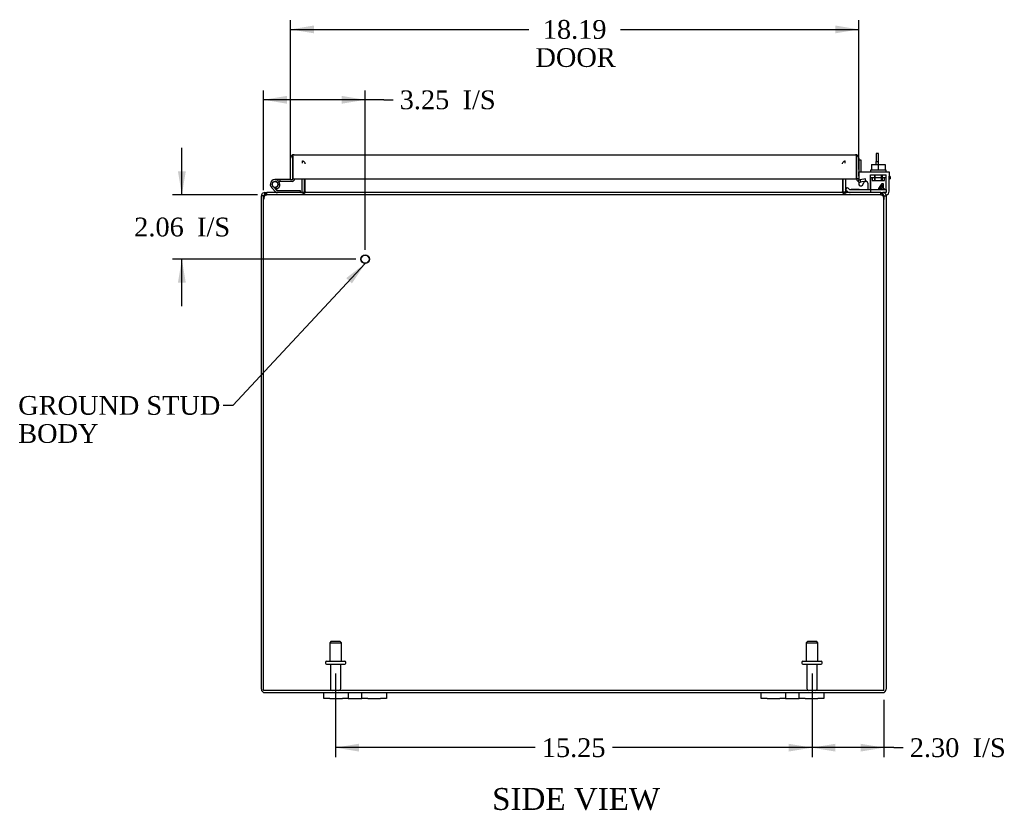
# Model space of a CAD drawing. Header units: inches. Extents: x 9 to 149, y 1 to 99.
# Tile 1 of 7: x 38 to 70, y 1 to 27. Entities that reach past the tile are written whole.
import ezdxf
from ezdxf.enums import TextEntityAlignment as Align

# ---------------------------------------------------------------- set-up
doc = ezdxf.new("R2010")
doc.units = ezdxf.units.IN
doc.header["$MEASUREMENT"] = 0
for name, color, linetype in [('COM40153-1', 7, 'CONTINUOUS'), ('COM40153-2', 7, 'CONTINUOUS'), ('COM42667', 7, 'CONTINUOUS'), ('COM42780', 7, 'CONTINUOUS'), ('COM48476', 7, 'CONTINUOUS'), ('COM48535', 7, 'CONTINUOUS'), ('COM71780-10', 7, 'CONTINUOUS'), ('DEFAULT', 7, 'CONTINUOUS'), ('FET07710', 7, 'CONTINUOUS'), ('HNG10620-20B', 7, 'CONTINUOUS'), ('HNG10620-20C', 7, 'CONTINUOUS'), ('HNG10620-20P', 7, 'CONTINUOUS'), ('SCC19011', 7, 'CONTINUOUS'), ('STD21878', 7, 'CONTINUOUS'), ('STD26094', 7, 'CONTINUOUS'), ('WAF25035', 7, 'CONTINUOUS')]:
    doc.layers.add(name, color=color, linetype=linetype)
doc.styles.add('SEACAD_TIMES_NEW_ROMAN', font='times.ttf')

# ---------------------------------------------------------------- blocks, each defined once
blk = doc.blocks.new('SEANNOT_GROUP1')
at = {"layer": 'DEFAULT', "linetype": 'Continuous'}
blk.add_hatch(color=136, dxfattribs=at).paths.add_polyline_path([(48.938, 18.156), (49.359, 18.79), (48.756, 18.327)])
at = {"layer": 'DEFAULT', "color": 136, "linetype": 'Continuous'}
blk.add_line((45.121, 14.252), (44.821, 14.252), dxfattribs=at)
blk.add_lwpolyline([(45.121, 14.252), (49.359, 18.79)], dxfattribs=at)
at = {"layer": 'DEFAULT', "color": 136, "linetype": 'Continuous', "style": 'SEACAD_TIMES_NEW_ROMAN'}
for s, p in [('GROUND STUD', (38.256, 14.552)), ('BODY', (38.256, 13.652))]:
    blk.add_text(s, height=0.6, dxfattribs=at).set_placement(p, align=Align.TOP_LEFT)
blk = doc.blocks.new('GDIMGGROUP7')
at = {"layer": 'DEFAULT', "linetype": 'Continuous'}
for points in [[(64.414, 3.176), (64.414, 3.426), (63.664, 3.301)], [(65.217, 3.176), (65.967, 3.301), (65.217, 3.426)]]:
    blk.add_hatch(color=136, dxfattribs=at).paths.add_polyline_path(points)
at = {"layer": 'DEFAULT', "color": 136, "linetype": 'Continuous'}
for p, q in [((63.664, 5.671), (63.664, 3.001)), ((65.967, 4.834), (65.967, 3.001)), ((66.283, 3.301), (63.664, 3.301)), ((66.283, 3.301), (66.583, 3.301))]:
    blk.add_line(p, q, dxfattribs=at)
at = {"layer": 'DEFAULT', "color": 136, "linetype": 'Continuous', "style": 'SEACAD_TIMES_NEW_ROMAN'}
for s, p in [('2.30', (66.793, 3.601)), ('I/S', (68.805, 3.601))]:
    blk.add_text(s, height=0.6, dxfattribs=at).set_placement(p, align=Align.TOP_LEFT)
blk = doc.blocks.new('GDIMGGROUP8')
at = {"layer": 'DEFAULT', "linetype": 'Continuous'}
for points in [[(49.164, 3.176), (49.164, 3.426), (48.414, 3.301)], [(62.914, 3.176), (63.664, 3.301), (62.914, 3.426)]]:
    blk.add_hatch(color=136, dxfattribs=at).paths.add_polyline_path(points)
at = {"layer": 'DEFAULT', "color": 136, "linetype": 'Continuous'}
for p, q in [((48.414, 5.671), (48.414, 3.001)), ((63.664, 5.671), (63.664, 3.001)), ((54.805, 3.301), (48.414, 3.301)), ((63.664, 3.301), (57.273, 3.301))]:
    blk.add_line(p, q, dxfattribs=at)
at = {"layer": 'DEFAULT', "color": 136, "linetype": 'Continuous', "style": 'SEACAD_TIMES_NEW_ROMAN'}
blk.add_text('15.25', height=0.6, dxfattribs=at).set_placement((55.015, 3.601), align=Align.TOP_LEFT)
blk = doc.blocks.new('GDIMGGROUP14')
at = {"layer": 'DEFAULT', "linetype": 'Continuous'}
for points in [[(43.369, 21.74), (43.494, 20.99), (43.619, 21.74)], [(43.369, 18.18), (43.619, 18.18), (43.494, 18.93)]]:
    blk.add_hatch(color=136, dxfattribs=at).paths.add_polyline_path(points)
at = {"layer": 'DEFAULT', "color": 136, "linetype": 'Continuous'}
for p, q in [((43.494, 20.99), (43.494, 22.49)), ((45.916, 20.99), (43.194, 20.99)), ((49.061, 18.93), (43.194, 18.93)), ((43.494, 17.43), (43.494, 18.93))]:
    blk.add_line(p, q, dxfattribs=at)
at = {"layer": 'DEFAULT', "color": 136, "linetype": 'Continuous', "style": 'SEACAD_TIMES_NEW_ROMAN'}
for s, p in [('2.06', (41.969, 20.26)), ('I/S', (43.981, 20.26))]:
    blk.add_text(s, height=0.6, dxfattribs=at).set_placement(p, align=Align.TOP_LEFT)
blk = doc.blocks.new('GDIMGGROUP15')
at = {"layer": 'DEFAULT', "linetype": 'Continuous'}
for points in [[(46.861, 24.155), (46.111, 24.03), (46.861, 23.905)], [(48.611, 24.155), (48.611, 23.905), (49.361, 24.03)]]:
    blk.add_hatch(color=136, dxfattribs=at).paths.add_polyline_path(points)
at = {"layer": 'DEFAULT', "color": 136, "linetype": 'Continuous'}
for p, q in [((46.111, 21.136), (46.111, 24.33)), ((49.361, 19.23), (49.361, 24.33)), ((49.957, 24.03), (46.111, 24.03)), ((49.957, 24.03), (50.257, 24.03))]:
    blk.add_line(p, q, dxfattribs=at)
at = {"layer": 'DEFAULT', "color": 136, "linetype": 'Continuous', "style": 'SEACAD_TIMES_NEW_ROMAN'}
for s, p in [('3.25', (50.467, 24.33)), ('I/S', (52.48, 24.33))]:
    blk.add_text(s, height=0.6, dxfattribs=at).set_placement(p, align=Align.TOP_LEFT)
blk = doc.blocks.new('GDIMGGROUP20')
at = {"layer": 'DEFAULT', "linetype": 'Continuous'}
for points in [[(47.726, 26.407), (46.976, 26.282), (47.726, 26.157)], [(64.414, 26.407), (64.414, 26.157), (65.164, 26.282)]]:
    blk.add_hatch(color=136, dxfattribs=at).paths.add_polyline_path(points)
at = {"layer": 'DEFAULT', "color": 136, "linetype": 'Continuous'}
for p, q in [((46.976, 21.777), (46.976, 26.582)), ((65.164, 21.805), (65.164, 26.582)), ((46.976, 26.282), (54.602, 26.282)), ((57.538, 26.282), (65.164, 26.282))]:
    blk.add_line(p, q, dxfattribs=at)
at = {"layer": 'DEFAULT', "color": 136, "linetype": 'Continuous', "style": 'SEACAD_TIMES_NEW_ROMAN'}
for s, p in [('18.19', (55.046, 26.582)), ('DOOR', (54.812, 25.682))]:
    blk.add_text(s, height=0.6, dxfattribs=at).set_placement(p, align=Align.TOP_LEFT)

msp = doc.modelspace()

# ---------------------------------------------------------------- linework, layer by layer
at = {"layer": 'COM40153-1', "color": 7}
for p, q in [((65.717, 22.312), (65.717, 22.058)), ((65.789, 22.312), (65.717, 22.312)), ((65.789, 22.058), (65.789, 22.312)), ((65.717, 21.955), (65.717, 22.058)), ((65.717, 22.058), (65.789, 22.058)), ((65.789, 21.955), (65.789, 22.058))]:
    msp.add_line(p, q, dxfattribs=at)
at = {"layer": 'COM40153-2', "color": 7}
for p, q in [((65.236, 22.1), (65.164, 22.1)), ((65.236, 21.729), (65.236, 22.1)), ((66.164, 21.572), (66.135, 21.572)), ((66.135, 21.5), (66.164, 21.5)), ((66.164, 21.572), (66.164, 21.5))]:
    msp.add_line(p, q, dxfattribs=at)
msp.add_arc((65.272, 21.608), 0.108, 180, 186.8545, dxfattribs=at)
at = {"layer": 'COM42667', "color": 7}
for p, q in [((65.165, 21.729), (66.135, 21.729)), ((65.165, 21.586), (65.165, 21.729)), ((65.165, 21.586), (65.165, 21.498)), ((66.135, 21.729), (66.135, 21.586)), ((66.135, 21.104), (66.135, 21.586)), ((65.165, 21.404), (65.165, 21.331)), ((65.275, 21.298), (65.338, 21.396)), ((65.449, 21.363), (65.449, 21.157)), ((65.798, 21.192), (65.913, 21.354)), ((65.798, 21.163), (65.798, 21.192)), ((65.907, 21.163), (65.798, 21.163)), ((65.907, 21.304), (65.828, 21.192)), ((65.828, 21.192), (65.907, 21.192)), ((65.907, 21.192), (65.907, 21.304)), ((65.907, 21.157), (65.907, 21.163)), ((65.913, 21.354), (65.938, 21.354)), ((65.938, 21.354), (65.938, 21.192)), ((65.938, 21.192), (65.971, 21.192)), ((65.971, 21.163), (65.938, 21.163)), ((65.938, 21.163), (65.938, 21.157)), ((65.971, 21.192), (65.971, 21.163)), ((65.93, 20.979), (65.956, 20.979))]:
    msp.add_line(p, q, dxfattribs=at)
for centre, radius, start, end in [((65.225, 21.331), 0.06, 180, 327.1545), ((65.389, 21.363), 0.06, 0, 147.1545), ((66.01, 21.104), 0.125, 281.7659, 0)]:
    msp.add_arc(centre, radius, start, end, dxfattribs=at)
at = {"layer": 'COM42780', "color": 7}
for p, q in [((65.535, 21.494), (65.536, 21.548)), ((65.536, 21.634), (66.036, 21.634)), ((65.536, 21.548), (65.536, 21.634)), ((65.536, 21.548), (65.536, 21.078)), ((65.536, 21.539), (66.036, 21.539)), ((65.591, 21.539), (65.591, 21.444)), ((65.591, 21.444), (65.981, 21.444)), ((65.661, 21.634), (65.661, 21.444)), ((65.679, 21.634), (65.679, 21.444)), ((65.892, 21.444), (65.892, 21.634)), ((65.911, 21.634), (65.911, 21.444)), ((65.981, 21.444), (65.981, 21.539)), ((66.036, 21.494), (66.036, 21.634)), ((66.036, 21.204), (66.036, 21.494)), ((64.736, 21.154), (64.803, 21.221)), ((64.736, 21.154), (64.786, 21.104)), ((64.803, 21.221), (64.854, 21.171)), ((64.887, 21.157), (65.786, 21.157)), ((64.921, 21.156), (64.921, 21.157)), ((64.981, 21.156), (64.921, 21.156)), ((64.981, 21.156), (64.981, 21.157)), ((65.009, 21.156), (64.981, 21.156)), ((65.009, 21.156), (65.009, 21.157)), ((65.171, 21.156), (65.009, 21.156)), ((65.122, 21.156), (65.122, 21.157)), ((65.171, 21.156), (65.171, 21.157)), ((65.786, 21.157), (66.036, 21.157)), ((66.036, 21.157), (66.036, 21.204)), ((66.036, 21.157), (66.036, 21.062)), ((66.036, 21.062), (65.931, 21.062))]:
    msp.add_line(p, q, dxfattribs=at)
for radius in [0.048, 0.143]:
    msp.add_arc((64.887, 21.205), radius, 225, 270, dxfattribs=at)
msp.add_ellipse((65.286, 22.162), major_axis=(0, -14.322), ratio=0.017455, start_param=1.503851, end_param=1.524085, dxfattribs=at)
for points, knots in [([(65.527, 21.157), (65.529, 21.157), (65.53, 21.158), (65.532, 21.162), (65.532, 21.163), (65.533, 21.166), (65.533, 21.168), (65.534, 21.175), (65.535, 21.18), (65.535, 21.192), (65.535, 21.198), (65.535, 21.204)], [0, 0, 0, 0, 0.25, 0.25, 0.375, 0.375, 0.5, 0.5, 0.75, 0.75, 1, 1, 1, 1]), ([(65.536, 21.078), (65.536, 21.072), (65.535, 21.069), (65.532, 21.063), (65.53, 21.062), (65.527, 21.062)], [0, 0, 0, 0, 0.5, 0.5, 1, 1, 1, 1])]:
    msp.add_open_spline(points, degree=3, knots=knots, dxfattribs=at)
at = {"layer": 'COM48476', "color": 7}
for p, q in [((47.342, 21.098), (47.342, 21.505)), ((47.414, 21.098), (47.414, 21.505)), ((64.664, 21.098), (64.664, 21.505)), ((64.736, 21.505), (64.736, 21.098)), ((46.039, 20.836), (46.039, 20.954)), ((46.111, 20.954), (46.039, 20.954)), ((46.039, 5.17), (46.039, 20.836)), ((46.111, 20.836), (46.111, 20.954)), ((46.128, 20.984), (46.147, 20.99)), ((46.147, 20.99), (46.147, 21.062)), ((46.147, 21.062), (46.216, 21.062)), ((47.341, 21.088), (47.403, 21.07)), ((64.737, 21.088), (64.675, 21.07)), ((65.862, 21.062), (65.931, 21.062)), ((65.931, 20.99), (65.931, 21.062)), ((65.95, 20.984), (65.931, 20.99)), ((65.967, 20.954), (65.967, 20.836)), ((65.967, 20.954), (66.039, 20.954)), ((66.039, 20.954), (66.039, 20.836)), ((66.039, 20.836), (66.039, 5.17)), ((46.147, 5.062), (48.039, 5.062)), ((50.039, 5.062), (62.039, 5.062)), ((64.039, 5.062), (65.931, 5.062))]:
    msp.add_line(p, q, dxfattribs=at)
for centre, radius, start, end in [((46.147, 20.954), 0.108, 122.6431, 180), ((46.147, 20.953), 0.109, 90.0913, 122.5518), ((46.147, 20.954), 0.036, 122.6431, 180), ((47.306, 21.098), 0.036, 270.0001, 343.7794), ((47.306, 21.098), 0.036, 343.7795, 360), ((47.306, 21.098), 0.108, 343.7795, 360), ((64.772, 21.098), 0.108, 180, 196.2205), ((64.772, 21.098), 0.036, 180, 196.2205), ((64.772, 21.098), 0.036, 196.2206, 269.9999), ((65.931, 20.954), 0.108, 57.3569, 90), ((65.931, 20.954), 0.036, 0, 57.3569), ((65.931, 20.954), 0.108, 0, 57.3569), ((46.147, 5.17), 0.108, 180, 270), ((65.931, 5.17), 0.108, 270, 0)]:
    msp.add_arc(centre, radius, start, end, dxfattribs=at)
at = {"layer": 'COM48535', "color": 7}
for p, q in [((47.354, 22.003), (47.354, 22.075)), ((64.724, 22.003), (64.724, 22.075)), ((47.439, 21.979), (47.439, 22.004)), ((64.639, 21.979), (64.639, 22.004)), ((47.439, 21.098), (47.439, 21.505)), ((64.639, 21.505), (64.639, 21.098)), ((46.111, 5.134), (46.111, 20.836)), ((46.183, 20.984), (46.216, 20.99)), ((65.862, 21.062), (46.216, 21.062)), ((46.216, 20.99), (46.216, 21.062)), ((65.862, 20.99), (46.216, 20.99)), ((47.365, 21.062), (47.365, 20.99)), ((47.439, 21.098), (47.439, 21.088)), ((47.439, 21.088), (47.439, 21.068)), ((64.639, 21.088), (64.639, 21.098)), ((64.639, 21.088), (64.639, 21.068)), ((64.713, 21.062), (64.713, 20.99)), ((65.862, 20.99), (65.862, 21.062)), ((65.862, 20.99), (65.895, 20.984)), ((65.967, 5.134), (65.967, 20.836)), ((65.967, 5.134), (46.111, 5.134))]:
    msp.add_line(p, q, dxfattribs=at)
for centre, radius, start, end in [((46.361, 20.836), 0.25, 151.8454, 180), ((46.354, 20.909), 0.219, 141.4717, 168.0655), ((46.216, 20.893), 0.0964, 109.4824, 141.066), ((46.22, 21.015), 0.0474, 94.5956, 140.4649), ((47.356, 21.205), 0.144, 273.4883, 305.1665), ((64.722, 21.205), 0.144, 234.8335, 266.5117), ((65.858, 21.015), 0.0474, 39.5351, 85.4044), ((65.724, 20.909), 0.219, 11.9345, 38.5283), ((65.862, 20.894), 0.0962, 38.8912, 70.5605), ((65.717, 20.836), 0.25, 0, 28.1546)]:
    msp.add_arc(centre, radius, start, end, dxfattribs=at)
for points in [[(47.354, 22.075), (47.361, 22.075), (47.368, 22.073), (47.382, 22.067), (47.389, 22.062), (47.403, 22.049), (47.411, 22.041), (47.425, 22.024), (47.432, 22.014), (47.439, 22.004)], [(64.639, 22.004), (64.646, 22.014), (64.653, 22.024), (64.667, 22.041), (64.674, 22.049), (64.689, 22.062), (64.696, 22.067), (64.71, 22.073), (64.717, 22.075), (64.724, 22.075)], [(47.439, 21.068), (47.433, 21.057), (47.426, 21.046), (47.414, 21.027), (47.408, 21.019), (47.396, 21.005), (47.389, 20.999), (47.377, 20.992), (47.371, 20.99), (47.365, 20.99)], [(64.713, 20.99), (64.707, 20.99), (64.701, 20.992), (64.688, 20.999), (64.682, 21.005), (64.67, 21.019), (64.664, 21.027), (64.651, 21.046), (64.645, 21.057), (64.639, 21.068)]]:
    msp.add_open_spline(points, degree=3, knots=[0, 0, 0, 0, 0.25, 0.25, 0.5, 0.5, 0.75, 0.75, 1, 1, 1, 1], dxfattribs=at)
at = {"layer": 'COM71780-10', "color": 7}
for p, q in [((46.976, 21.477), (46.976, 22.164)), ((47.048, 22.266), (47.048, 22.164)), ((47.048, 22.164), (47.048, 22.266)), ((47.048, 21.477), (47.048, 22.164)), ((47.048, 22.164), (47.048, 21.505)), ((47.084, 22.272), (65.056, 22.272)), ((65.092, 22.164), (65.092, 22.266)), ((65.092, 22.266), (65.092, 22.164)), ((65.092, 21.505), (65.092, 22.164)), ((65.092, 22.164), (65.092, 21.505)), ((65.164, 22.164), (65.164, 21.505)), ((46.976, 21.477), (47.048, 21.477)), ((47.048, 21.505), (65.092, 21.505)), ((65.164, 21.505), (65.092, 21.505)), ((65.177, 21.477), (65.131, 21.422)), ((65.376, 21.5), (65.206, 21.47)), ((65.206, 21.47), (65.219, 21.399)), ((65.389, 21.429), (65.376, 21.5)), ((65.389, 21.429), (65.219, 21.399))]:
    msp.add_line(p, q, dxfattribs=at)
for centre, radius, start, end in [((47.084, 22.164), 0.108, 109.4712, 180), ((47.084, 22.164), 0.108, 90, 109.4712), ((65.056, 22.164), 0.108, 70.5288, 90), ((65.056, 22.164), 0.108, 0, 70.5288), ((65.2, 21.505), 0.108, 180, 230), ((65.2, 21.505), 0.036, 180, 230), ((65.2, 21.505), 0.036, 230, 280), ((65.2, 21.505), 0.108, 230.0001, 279.9999)]:
    msp.add_arc(centre, radius, start, end, dxfattribs=at)
for centre, start_param, end_param in [((47.084, 22.164), 3.141593, 3.48143), ((65.056, 22.164), 2.801756, 3.141593)]:
    msp.add_ellipse(centre, major_axis=(0, -0.108), ratio=0.997813, start_param=start_param, end_param=end_param, dxfattribs=at)
at = {"layer": 'FET07710', "color": 7}
for p, q in [((48.039, 4.875), (48.039, 5.062)), ((48.039, 5.062), (48.226, 5.062)), ((48.226, 5.062), (48.633, 5.062)), ((48.633, 5.062), (48.82, 5.062)), ((48.82, 5.062), (49.038, 5.062)), ((48.82, 5.062), (48.82, 4.875)), ((49.038, 5.062), (49.039, 5.062)), ((49.039, 5.062), (49.257, 5.062)), ((49.257, 4.875), (49.257, 5.062)), ((49.257, 5.062), (49.444, 5.062)), ((49.444, 5.062), (49.851, 5.062)), ((49.851, 5.062), (50.039, 5.062)), ((50.039, 5.062), (50.039, 4.875)), ((62.039, 4.875), (62.039, 5.062)), ((62.039, 5.062), (62.226, 5.062)), ((62.226, 5.062), (62.633, 5.062)), ((62.633, 5.062), (62.82, 5.062)), ((62.82, 5.062), (63.038, 5.062)), ((62.82, 5.062), (62.82, 4.875)), ((63.038, 5.062), (63.039, 5.062)), ((63.039, 5.062), (63.257, 5.062)), ((63.257, 4.875), (63.257, 5.062)), ((63.257, 5.062), (63.444, 5.062)), ((63.444, 5.062), (63.851, 5.062)), ((63.851, 5.062), (64.039, 5.062)), ((64.039, 5.062), (64.039, 4.875)), ((48.226, 4.875), (48.039, 4.875)), ((48.226, 4.875), (48.633, 4.875)), ((48.82, 4.875), (48.633, 4.875)), ((48.82, 4.875), (49.038, 4.875)), ((49.038, 4.875), (49.039, 4.875)), ((49.039, 4.875), (49.257, 4.875)), ((49.444, 4.875), (49.257, 4.875)), ((49.444, 4.875), (49.851, 4.875)), ((50.039, 4.875), (49.851, 4.875)), ((62.226, 4.875), (62.039, 4.875)), ((62.226, 4.875), (62.633, 4.875)), ((62.82, 4.875), (62.633, 4.875)), ((62.82, 4.875), (63.038, 4.875)), ((63.038, 4.875), (63.039, 4.875)), ((63.039, 4.875), (63.257, 4.875)), ((63.444, 4.875), (63.257, 4.875)), ((63.444, 4.875), (63.851, 4.875)), ((64.039, 4.875), (63.851, 4.875))]:
    msp.add_line(p, q, dxfattribs=at)
at = {"layer": 'HNG10620-20B', "color": 7}
for p, q in [((46.496, 21.088), (46.369, 21.215)), ((46.538, 21.131), (46.412, 21.257)), ((46.523, 21.176), (46.506, 21.234)), ((47.294, 21.122), (46.559, 21.122)), ((47.294, 21.062), (47.294, 21.122))]:
    msp.add_line(p, q, dxfattribs=at)
for centre, radius, start, end in [((46.478, 21.323), 0.154, 287.1819, 225), ((46.478, 21.323), 0.0938, 287.1819, 225), ((46.559, 21.151), 0.029, 225, 270), ((46.559, 21.151), 0.089, 225, 270)]:
    msp.add_arc(centre, radius, start, end, dxfattribs=at)
at = {"layer": 'HNG10620-20C', "color": 7}
for p, q in [((47.048, 21.957), (47.048, 21.957)), ((46.632, 21.477), (46.478, 21.477)), ((46.976, 21.477), (46.632, 21.477)), ((46.632, 21.477), (46.632, 21.417)), ((46.632, 21.417), (46.6, 21.417)), ((47.019, 21.417), (46.632, 21.417))]:
    msp.add_line(p, q, dxfattribs=at)
for centre, radius, start, end in [((47.019, 21.506), 0.089, 270, 0), ((46.478, 21.323), 0.154, 277.4281, 287.1819)]:
    msp.add_arc(centre, radius, start, end, dxfattribs=at)
at = {"layer": 'HNG10620-20P', "color": 7}
msp.add_circle((46.478, 21.323), 0.0938, dxfattribs=at)
at = {"layer": 'SCC19011', "color": 7}
for p, q in [((65.571, 21.955), (65.571, 21.774)), ((65.571, 21.955), (65.786, 21.955)), ((65.786, 21.955), (65.786, 21.774)), ((65.786, 21.955), (66.001, 21.955)), ((66.001, 21.955), (66.001, 21.774))]:
    msp.add_line(p, q, dxfattribs=at)
at = {"layer": 'STD21878', "color": 7}
for radius in [0.141, 0.125]:
    msp.add_circle((49.361, 18.93), radius, dxfattribs=at)
at = {"layer": 'STD26094', "color": 7}
for p, q in [((48.264, 6.696), (48.226, 6.659)), ((48.226, 6.659), (48.601, 6.659)), ((48.226, 6.659), (48.226, 6.071)), ((48.564, 6.696), (48.264, 6.696)), ((48.601, 6.659), (48.564, 6.696)), ((48.601, 6.071), (48.601, 6.659)), ((63.514, 6.696), (63.476, 6.659)), ((63.476, 6.659), (63.851, 6.659)), ((63.476, 6.659), (63.476, 6.071)), ((63.814, 6.696), (63.514, 6.696)), ((63.851, 6.659), (63.814, 6.696)), ((63.851, 6.071), (63.851, 6.659)), ((48.089, 6.041), (48.089, 6.001)), ((48.119, 6.071), (48.709, 6.071)), ((48.739, 6.001), (48.739, 6.041)), ((63.339, 6.041), (63.339, 6.001)), ((63.369, 6.071), (63.959, 6.071)), ((63.989, 6.001), (63.989, 6.041)), ((48.119, 5.971), (48.709, 5.971)), ((48.249, 5.971), (48.249, 5.194)), ((48.579, 5.194), (48.579, 5.971)), ((63.369, 5.971), (63.959, 5.971)), ((63.499, 5.971), (63.499, 5.194)), ((63.829, 5.194), (63.829, 5.971))]:
    msp.add_line(p, q, dxfattribs=at)
for centre, radius, start, end in [((48.119, 6.041), 0.03, 90, 180), ((48.119, 6.001), 0.03, 180, 270), ((48.709, 6.041), 0.03, 0, 90), ((48.709, 6.001), 0.03, 270, 0), ((63.369, 6.041), 0.03, 90, 180), ((63.369, 6.001), 0.03, 180, 270), ((63.959, 6.041), 0.03, 0, 90), ((63.959, 6.001), 0.03, 270, 0), ((48.309, 5.194), 0.06, 180, 270), ((48.519, 5.194), 0.06, 270, 0), ((63.559, 5.194), 0.06, 180, 270), ((63.769, 5.194), 0.06, 270, 0)]:
    msp.add_arc(centre, radius, start, end, dxfattribs=at)
at = {"layer": 'WAF25035', "color": 7}
for p, q in [((66.036, 21.774), (65.536, 21.774)), ((65.536, 21.774), (65.536, 21.729)), ((66.036, 21.729), (66.036, 21.774))]:
    msp.add_line(p, q, dxfattribs=at)

# ---------------------------------------------------------------- block references
at = {"layer": 'DEFAULT', "color": 7}
for name in ['GDIMGGROUP20', 'GDIMGGROUP15', 'GDIMGGROUP14', 'SEANNOT_GROUP1', 'GDIMGGROUP8', 'GDIMGGROUP7']:
    msp.add_blockref(name, (0, 0), dxfattribs=at)

# ---------------------------------------------------------------- texts
at = {"layer": 'DEFAULT', "color": 7, "style": 'SEACAD_TIMES_NEW_ROMAN'}
msp.add_text('SIDE VIEW', height=0.7, dxfattribs=at).set_placement((53.426, 2.009), align=Align.TOP_LEFT)

doc.saveas('drawing.dxf')
